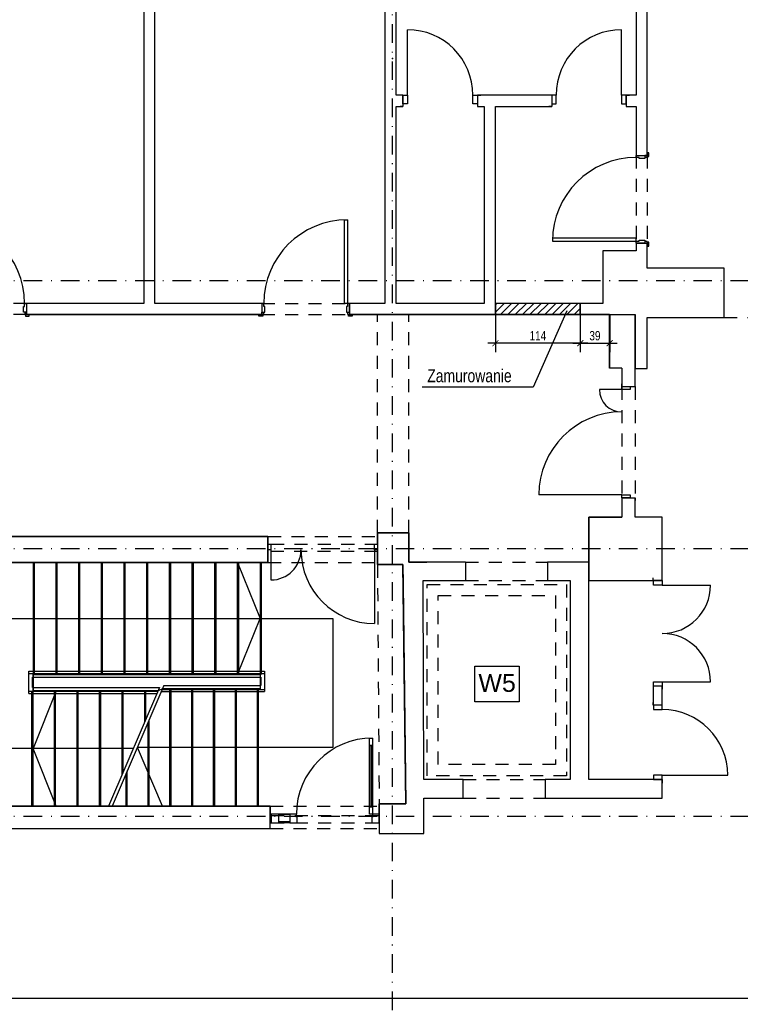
# Model space of a CAD drawing. Header units: metres. Extents: x -2312 to 3188, y -958 to 2058.
# Tile 3 of 13: x -1637 to -668, y 53 to 1376. Entities that reach past the tile are written whole.
import ezdxf

# ---------------------------------------------------------------- set-up
doc = ezdxf.new("R2010")
doc.units = ezdxf.units.M
doc.header["$LTSCALE"] = 50
doc.header["$MEASUREMENT"] = 0
doc.linetypes.add('DO', pattern=[1, 0.5, -0.24, 0.02, -0.24])
doc.linetypes.add('DP', pattern=[0.63, 0.35, -0.28])
for name, color, linetype in [('BZ_odn', 1, 'Continuous'), ('BZ_osd', 1, 'DO'), ('BZ_txs', 2, 'Continuous'), ('BZ_wym', 1, 'Continuous'), ('k3_projektowane sciany', 2, 'Continuous'), ('k3_sciany istn', 1, 'DP')]:
    doc.layers.add(name, color=color, linetype=linetype)
doc.styles.add('BIKTS', font='bikromsw.shx', dxfattribs={"width": 0.85})
doc.styles.add('BIKWYM', font='bikromsw.shx', dxfattribs={"width": 0.8})
doc.styles.add('GENERATED_STYLE_1', font='arial.ttf')
doc.dimstyles.new('BZ_BGR_50', dxfattribs={"dimscale": 0.5, "dimtxt": 25, "dimasz": 1.666667, "dimexe": 0, "dimexo": 0, "dimgap": 0, "dimtad": 0, "dimdec": 1, "dimrnd": 0.5, "dimzin": 9, "dimdsep": 46, "dimtxsty": 'BIKWYM', "dimblk": 'NONE', "dimcen": 0, "dimse1": 1, "dimse2": 1, "dimclrd": 256, "dimclre": 256, "dimclrt": 7, "dimadec": 0, "dimazin": 0, "dimtfac": 0.033333, "dimtdec": 1, "dimtmove": 0, "dimatfit": 3, "dimldrblk": 'NONE', "dimfxl": 1, "dimtvp": 0.8, "dimtolj": 1, "dimarcsym": 0})
doc.dimstyles.new('BZ_KP_50', dxfattribs={"dimscale": 0.5, "dimtxt": 25, "dimasz": 16, "dimexe": 24, "dimexo": 0, "dimgap": 0, "dimtad": 0, "dimdec": 1, "dimrnd": 0.5, "dimzin": 9, "dimdsep": 46, "dimtxsty": 'BIKWYM', "dimblk": 'ARCHTICK', "dimblk1": 'ARCHTICK', "dimblk2": 'WYM-KP', "dimcen": 0, "dimdle": 20, "dimclrd": 256, "dimclre": 256, "dimclrt": 7, "dimadec": 0, "dimazin": 0, "dimtfac": 0.033333, "dimtdec": 1, "dimtmove": 0, "dimatfit": 3, "dimfxl": 1, "dimtvp": 0.8, "dimtfillclr": 256, "dimtolj": 1, "dimarcsym": 0})

# ---------------------------------------------------------------- blocks, each defined once
blk = doc.blocks.new('_ArchTick')
at = {"color": 0, "linetype": 'ByBlock', "const_width": 0.15}
blk.add_lwpolyline([(-0.5, -0.5), (0.5, 0.5)], dxfattribs=at)
blk = doc.blocks.new('*D206')
at = {"layer": 'BZ_wym', "lineweight": -2}
for p, q in [((-883.4, 979.4), (-883.4, 929)), ((-843.9, 979.4), (-843.9, 929)), ((-893.4, 941), (-833.9, 941))]:
    blk.add_line(p, q, dxfattribs=at)
at = {"layer": 'Defpoints', "color": 0}
for p in [(-883.4, 979.4), (-843.9, 979.4), (-843.9, 941)]:
    blk.add_point(p, dxfattribs=at)
at = {"layer": 'BZ_wym', "lineweight": -2, "xscale": 8, "yscale": 8, "zscale": 8, "rotation": 180}
blk.add_blockref('_ArchTick', (-883.4, 941), dxfattribs=at)
at = {"layer": 'BZ_wym', "lineweight": -2, "xscale": 8, "yscale": 8, "zscale": 8}
blk.add_blockref('_ArchTick', (-843.9, 941), dxfattribs=at)
at = {"layer": 'BZ_wym', "color": 7, "insert": (-863.7, 951), "char_height": 12.5, "attachment_point": 5, "style": 'BIKWYM'}
blk.add_mtext('\\A1;39', dxfattribs=at)
blk = doc.blocks.new('WYM-KP')
blk.add_hatch(color=256).paths.add_polyline_path([(-3, 0, 1), (3, 0, 1)])
blk.add_circle((0, 0), 3)
blk = doc.blocks.new('*D207')
at = {"layer": 'BZ_wym', "lineweight": -2}
for p, q in [((-997.4, 979.4), (-997.4, 929)), ((-883.4, 979.4), (-883.4, 929)), ((-873.4, 941), (-1007.4, 941))]:
    blk.add_line(p, q, dxfattribs=at)
at = {"layer": 'Defpoints', "color": 0}
for p in [(-997.4, 979.4), (-883.4, 979.4), (-997.4, 941)]:
    blk.add_point(p, dxfattribs=at)
at = {"layer": 'BZ_wym', "lineweight": -2, "xscale": 8, "yscale": 8, "zscale": 8, "rotation": 180}
blk.add_blockref('_ArchTick', (-997.4, 941), dxfattribs=at)
at = {"layer": 'BZ_wym', "lineweight": -2, "xscale": 8, "yscale": 8, "zscale": 8}
blk.add_blockref('_ArchTick', (-883.4, 941), dxfattribs=at)
at = {"layer": 'BZ_wym', "color": 7, "insert": (-940.4, 951), "char_height": 12.5, "attachment_point": 5, "style": 'BIKWYM'}
blk.add_mtext('\\A1;114', dxfattribs=at)
blk = doc.blocks.new('_None')

msp = doc.modelspace()

# ---------------------------------------------------------------- hatches: boundary and pattern name
at = {"layer": 'k3_projektowane sciany'}
h = msp.add_hatch(dxfattribs=at)
h.set_pattern_fill('BLOCZKI_CERAMICZNE', color=256, scale=100, style=0, pattern_type=2)
h.set_pattern_definition([(45, (-18228.8414, -3785.412), (-4.9497475, 4.9497475), [])])
h.paths.add_polyline_path([(-997.42, 979.429), (-883.42, 979.429), (-883.42, 994.429), (-997.42, 994.429)])

# ---------------------------------------------------------------- linework, layer by layer
at = {"linetype": 'Continuous'}
for p, q in [((-1751.92, 681.129), (-1303.02, 681.129)), ((-1303.02, 646.129), (-1774.12, 646.129)), ((-1774.12, 318.929), (-1300.12, 318.929))]:
    msp.add_line(p, q, dxfattribs=at)
at = {"layer": 'BZ_osd'}
for p, q in [((-1135.87, -255.202), (-1135.87, 1702.427)), ((-1981.428, 1025.336), (1810.194, 1025.336)), ((-1981.428, 665.336), (1811.206, 665.336)), ((-1981.428, 305.336), (1811.206, 305.336))]:
    msp.add_line(p, q, dxfattribs=at)
at = {"layer": 'k3_projektowane sciany', "flags": 128}
for points in [[(-883.42, 994.429), (-997.42, 994.429)], [(-997.42, 994.429), (-997.42, 979.429)], [(-883.42, 979.429), (-883.42, 994.429)], [(-883.42, 994.429), (-883.42, 979.429)], [(-997.42, 979.429), (-883.42, 979.429)]]:
    msp.add_lwpolyline(points, dxfattribs=at)
at = {"layer": 'k3_sciany istn', "linetype": 'Continuous'}
for p, q in [((-1115.709, 1274.329), (-1115.709, 1362.329)), ((-827.827, 1274.329), (-827.827, 1362.329)), ((-1121.709, 1274.329), (-1126.409, 1274.329)), ((-1121.709, 1274.329), (-1126.409, 1274.329)), ((-1121.709, 1274.329), (-1121.709, 1262.829)), ((-1121.709, 1274.329), (-1115.709, 1274.329)), ((-1121.709, 1262.829), (-1121.709, 1274.329)), ((-1121.709, 1274.329), (-1121.709, 1262.829)), ((-1115.709, 1274.329), (-1115.709, 1262.829)), ((-1027.709, 1262.829), (-1027.709, 1274.329)), ((-1027.709, 1274.329), (-1021.709, 1274.329)), ((-1021.709, 1274.329), (-1017.009, 1274.329)), ((-1021.709, 1274.329), (-1021.709, 1262.829)), ((-1021.709, 1274.329), (-1021.709, 1262.829)), ((-1021.709, 1274.329), (-1021.709, 1262.829)), ((-1021.709, 1274.329), (-1017.009, 1274.329)), ((-921.827, 1274.329), (-926.527, 1274.329)), ((-921.827, 1274.329), (-926.527, 1274.329)), ((-921.827, 1274.329), (-921.827, 1262.829)), ((-915.827, 1274.329), (-921.827, 1274.329)), ((-921.827, 1274.329), (-921.827, 1262.829)), ((-921.827, 1274.329), (-921.827, 1262.829)), ((-915.827, 1262.829), (-915.827, 1274.329)), ((-821.827, 1274.329), (-827.827, 1274.329)), ((-827.827, 1274.329), (-827.827, 1262.829)), ((-821.827, 1274.329), (-817.127, 1274.329)), ((-821.827, 1274.329), (-821.827, 1262.829)), ((-821.827, 1262.829), (-821.827, 1274.329)), ((-821.827, 1274.329), (-821.827, 1262.829)), ((-821.827, 1274.329), (-817.127, 1274.329)), ((-1121.709, 1259.329), (-1125.409, 1259.329)), ((-1121.709, 1259.329), (-1125.409, 1259.329)), ((-1121.709, 1262.829), (-1121.709, 1259.329)), ((-1115.709, 1262.829), (-1121.709, 1262.829)), ((-1121.709, 1262.829), (-1121.709, 1259.329)), ((-1021.709, 1262.829), (-1027.709, 1262.829)), ((-1021.709, 1262.829), (-1021.709, 1259.329)), ((-1021.709, 1262.829), (-1021.709, 1259.329)), ((-1021.709, 1259.329), (-1018.009, 1259.329)), ((-1021.709, 1259.329), (-1018.009, 1259.329)), ((-921.827, 1259.329), (-925.527, 1259.329)), ((-921.827, 1259.329), (-925.527, 1259.329)), ((-921.827, 1262.829), (-921.827, 1259.329)), ((-921.827, 1262.829), (-915.827, 1262.829)), ((-921.827, 1262.829), (-921.827, 1259.329)), ((-827.827, 1262.829), (-821.827, 1262.829)), ((-821.827, 1262.829), (-821.827, 1259.329)), ((-821.827, 1262.829), (-821.827, 1259.329)), ((-821.827, 1259.329), (-818.127, 1259.329)), ((-821.827, 1259.329), (-818.127, 1259.329)), ((-808.32, 1193.329), (-796.82, 1193.329)), ((-808.32, 1190.529), (-808.32, 1193.329)), ((-808.32, 1193.329), (-796.82, 1193.329)), ((-808.32, 1193.329), (-796.82, 1193.329)), ((-796.82, 1193.329), (-793.32, 1193.329)), ((-793.32, 1193.329), (-796.82, 1193.329)), ((-796.82, 1193.329), (-796.82, 1190.829)), ((-796.82, 1193.329), (-796.82, 1189.329)), ((-796.82, 1193.329), (-793.32, 1193.329)), ((-793.32, 1193.329), (-793.32, 1197.029)), ((-791.42, 1197.029), (-793.32, 1197.029)), ((-793.32, 1197.029), (-793.32, 1192.029)), ((-793.32, 1193.329), (-793.32, 1197.029)), ((-793.32, 1190.829), (-793.32, 1193.329)), ((-793.32, 1192.029), (-791.42, 1192.029)), ((-791.42, 1192.029), (-791.42, 1197.029)), ((-804.32, 1190.529), (-808.32, 1190.529)), ((-804.32, 1189.329), (-804.32, 1190.529)), ((-796.82, 1189.329), (-804.32, 1189.329)), ((-796.82, 1190.829), (-793.32, 1190.829)), ((-1200.22, 994.429), (-1200.22, 1106.829)), ((-1200.22, 1106.829), (-1196.22, 1106.829)), ((-1196.22, 1106.829), (-1196.22, 994.429)), ((-808.32, 1082.129), (-920.72, 1082.129)), ((-920.72, 1082.129), (-920.72, 1078.129)), ((-920.72, 1078.129), (-808.32, 1078.129)), ((-808.32, 1078.129), (-808.32, 1082.129)), ((-808.32, 1075.329), (-808.32, 1078.129)), ((-808.32, 1078.129), (-804.32, 1078.129)), ((-808.32, 1075.329), (-796.82, 1075.329)), ((-796.82, 1075.329), (-808.32, 1075.329)), ((-808.32, 1075.329), (-796.82, 1075.329)), ((-804.32, 1078.129), (-804.32, 1079.329)), ((-804.32, 1079.329), (-796.82, 1079.329)), ((-796.82, 1079.329), (-796.82, 1075.329)), ((-793.32, 1077.829), (-796.82, 1077.829)), ((-796.82, 1077.829), (-796.82, 1075.329)), ((-796.82, 1075.329), (-793.32, 1075.329)), ((-796.82, 1075.329), (-793.32, 1075.329)), ((-796.82, 1075.329), (-793.32, 1075.329)), ((-793.32, 1075.329), (-793.32, 1077.829)), ((-793.32, 1076.629), (-793.32, 1071.629)), ((-791.42, 1076.629), (-793.32, 1076.629)), ((-793.32, 1075.329), (-793.32, 1071.629)), ((-793.32, 1075.329), (-793.32, 1071.629)), ((-791.42, 1071.629), (-791.42, 1076.629)), ((-793.32, 1071.629), (-791.42, 1071.629)), ((-1630.22, 990.429), (-1630.22, 994.429)), ((-1630.22, 994.429), (-1627.42, 994.429)), ((-1627.42, 994.429), (-1627.42, 982.929)), ((-1627.42, 994.429), (-1627.42, 982.929)), ((-1627.42, 994.429), (-1627.42, 982.929)), ((-1311.42, 994.429), (-1311.42, 982.929)), ((-1308.62, 994.429), (-1311.42, 994.429)), ((-1311.42, 994.429), (-1311.42, 982.929)), ((-1311.42, 994.429), (-1311.42, 982.929)), ((-1308.62, 990.429), (-1308.62, 994.429)), ((-1196.22, 994.429), (-1200.22, 994.429)), ((-1193.42, 994.429), (-1196.22, 994.429)), ((-1196.22, 994.429), (-1196.22, 990.429)), ((-1193.42, 994.429), (-1193.42, 982.929)), ((-1193.42, 982.929), (-1193.42, 994.429)), ((-1193.42, 994.429), (-1193.42, 982.929)), ((-1631.42, 982.929), (-1631.42, 990.429)), ((-1631.42, 990.429), (-1630.22, 990.429)), ((-1627.42, 982.929), (-1631.42, 982.929)), ((-1629.92, 982.929), (-1629.92, 979.429)), ((-1627.42, 982.929), (-1629.92, 982.929)), ((-1629.92, 979.429), (-1627.42, 979.429)), ((-1623.72, 979.429), (-1628.72, 979.429)), ((-1628.72, 979.429), (-1628.72, 977.529)), ((-1627.42, 982.929), (-1627.42, 979.429)), ((-1627.42, 979.429), (-1627.42, 982.929)), ((-1627.42, 982.929), (-1627.42, 979.429)), ((-1627.42, 979.429), (-1623.72, 979.429)), ((-1310.12, 979.429), (-1627.42, 979.429)), ((-1627.42, 979.429), (-1623.72, 979.429)), ((-1623.72, 977.529), (-1623.72, 979.429)), ((-1311.42, 979.429), (-1315.12, 979.429)), ((-1315.12, 977.529), (-1315.12, 979.429)), ((-1315.12, 979.429), (-1310.12, 979.429)), ((-1311.42, 979.429), (-1315.12, 979.429)), ((-1311.42, 982.929), (-1311.42, 979.429)), ((-1311.42, 979.429), (-1311.42, 982.929)), ((-1311.42, 982.929), (-1308.92, 982.929)), ((-1311.42, 982.929), (-1307.42, 982.929)), ((-1311.42, 982.929), (-1311.42, 979.429)), ((-1308.92, 979.429), (-1311.42, 979.429)), ((-1310.12, 979.429), (-1310.12, 977.529)), ((-1308.92, 982.929), (-1308.92, 979.429)), ((-1307.42, 990.429), (-1308.62, 990.429)), ((-1307.42, 982.929), (-1307.42, 990.429)), ((-1196.22, 990.429), (-1197.42, 990.429)), ((-1197.42, 990.429), (-1197.42, 982.929)), ((-1197.42, 982.929), (-1193.42, 982.929)), ((-1195.92, 979.429), (-1195.92, 982.929)), ((-1195.92, 982.929), (-1193.42, 982.929)), ((-1193.42, 979.429), (-1195.92, 979.429)), ((-1194.72, 979.429), (-1189.72, 979.429)), ((-1194.72, 977.529), (-1194.72, 979.429)), ((-1193.42, 982.929), (-1193.42, 979.429)), ((-1193.42, 982.929), (-1193.42, 979.429)), ((-1193.42, 982.929), (-1193.42, 979.429)), ((-1193.42, 979.429), (-1189.72, 979.429)), ((-843.92, 979.429), (-1193.42, 979.429)), ((-1193.42, 979.429), (-1189.72, 979.429)), ((-1189.72, 979.429), (-1189.72, 977.529)), ((-843.92, 907.429), (-843.92, 979.429)), ((-1628.72, 977.529), (-1623.72, 977.529)), ((-1310.12, 977.529), (-1315.12, 977.529)), ((-1189.72, 977.529), (-1194.72, 977.529)), ((-827.72, 907.429), (-843.92, 907.429)), ((-827.72, 878.629), (-857.62, 878.629)), ((-827.72, 882.629), (-827.72, 886.329)), ((-827.72, 882.629), (-827.72, 886.329)), ((-827.72, 882.629), (-816.22, 882.629)), ((-827.72, 878.629), (-827.72, 882.629)), ((-827.72, 882.629), (-816.22, 882.629)), ((-827.72, 882.629), (-816.22, 882.629)), ((-816.22, 878.629), (-827.72, 878.629)), ((-816.22, 882.629), (-809.72, 882.629)), ((-816.22, 882.629), (-816.22, 878.629)), ((-816.22, 882.629), (-809.72, 882.629)), ((-809.72, 882.629), (-809.72, 886.329)), ((-809.72, 882.629), (-809.72, 886.329)), ((-827.72, 737.429), (-939.02, 737.429)), ((-827.72, 733.429), (-827.72, 737.429)), ((-827.72, 737.429), (-816.22, 737.429)), ((-827.72, 733.429), (-827.72, 729.729)), ((-827.72, 733.429), (-816.22, 733.429)), ((-816.22, 733.429), (-827.72, 733.429)), ((-827.72, 733.429), (-816.22, 733.429)), ((-827.72, 733.429), (-827.72, 729.729)), ((-816.22, 737.429), (-816.22, 733.429)), ((-816.22, 733.429), (-809.72, 733.429)), ((-816.22, 733.429), (-809.72, 733.429)), ((-809.72, 733.429), (-809.72, 729.729)), ((-809.72, 733.429), (-809.72, 729.729)), ((-871.72, 646.936), (-871.72, 707.429)), ((-871.72, 707.429), (-827.72, 707.429)), ((-1303.02, 681.129), (-1303.02, 671.129)), ((-1155.92, 671.129), (-1155.92, 686.229)), ((-1155.92, 686.229), (-1113.92, 686.229)), ((-1113.92, 686.229), (-1113.92, 646.936)), ((-1303.02, 671.129), (-1303.02, 663.129)), ((-1303.02, 671.129), (-1300.12, 671.129)), ((-1303.02, 671.129), (-1299.02, 671.129)), ((-1303.02, 663.129), (-1303.02, 671.129)), ((-1303.02, 671.129), (-1303.02, 663.129)), ((-1303.02, 663.129), (-1303.02, 661.129)), ((-1299.02, 663.129), (-1303.02, 663.129)), ((-1303.02, 663.129), (-1303.02, 661.129)), ((-1300.12, 671.129), (-1298.984, 671.129)), ((-1299.02, 671.129), (-1299.02, 663.129)), ((-1299.02, 663.129), (-1299.02, 622.829)), ((-1159.92, 663.129), (-1159.92, 671.129)), ((-1159.92, 671.129), (-1155.92, 671.129)), ((-1155.92, 663.129), (-1159.92, 663.129)), ((-1159.92, 663.129), (-1159.92, 564.329)), ((-1157.052, 671.129), (-1155.92, 671.129)), ((-1155.92, 671.129), (-1155.92, 663.129)), ((-1155.92, 671.129), (-1155.92, 663.129)), ((-1155.92, 671.129), (-1155.92, 663.129)), ((-1155.92, 663.129), (-1155.92, 661.129)), ((-1155.92, 663.129), (-1155.92, 661.129)), ((-1303.02, 661.129), (-1303.02, 646.129)), ((-1155.92, 643.429), (-1155.92, 661.129)), ((-1618.72, 646.129), (-1618.72, 473.929)), ((-1617.22, 646.129), (-1617.22, 495.583)), ((-1588.22, 646.129), (-1588.22, 495.629)), ((-1586.72, 646.129), (-1586.72, 495.583)), ((-1557.72, 646.129), (-1557.72, 495.629)), ((-1556.22, 646.129), (-1556.22, 495.583)), ((-1527.22, 646.129), (-1527.22, 495.629)), ((-1525.72, 646.129), (-1525.72, 495.583)), ((-1496.72, 646.129), (-1496.72, 495.629)), ((-1495.22, 646.129), (-1495.22, 495.583)), ((-1466.22, 646.129), (-1466.22, 495.629)), ((-1464.72, 646.129), (-1464.72, 495.583)), ((-1435.72, 646.129), (-1435.72, 495.629)), ((-1434.22, 646.129), (-1434.22, 495.583)), ((-1405.22, 646.129), (-1405.22, 495.629)), ((-1403.72, 646.129), (-1403.72, 495.583)), ((-1374.72, 646.129), (-1374.72, 495.629)), ((-1373.22, 646.129), (-1373.22, 495.583)), ((-1344.22, 646.129), (-1344.22, 495.629)), ((-1343.809, 646.149), (-1313.72, 570.879)), ((-1342.72, 646.129), (-1342.72, 495.583)), ((-1313.72, 646.129), (-1313.72, 476.529)), ((-1312.22, 646.129), (-1312.22, 495.583)), ((-1121.62, 643.429), (-1155.92, 643.429)), ((-1117.72, 321.929), (-1121.62, 643.429)), ((-1113.92, 646.936), (-1089.778, 646.936)), ((-1037.62, 646.936), (-1037.62, 621.936)), ((-927.62, 646.936), (-927.62, 621.936)), ((-785.32, 621.936), (-785.32, 625.636)), ((-785.32, 621.936), (-785.32, 625.636)), ((-784.82, 621.936), (-785.32, 621.936)), ((-784.82, 621.936), (-785.32, 621.936)), ((-773.32, 621.936), (-784.82, 621.936)), ((-784.82, 615.936), (-784.82, 621.936)), ((-784.82, 621.936), (-773.32, 621.936)), ((-773.32, 621.936), (-784.82, 621.936)), ((-773.32, 621.936), (-773.32, 625.636)), ((-773.32, 621.936), (-773.32, 625.636)), ((-773.32, 621.936), (-773.32, 615.936)), ((-773.32, 615.936), (-784.82, 615.936)), ((-773.32, 615.936), (-708.32, 615.936)), ((-1697.72, 570.879), (-1215.72, 570.879)), ((-1343.792, 495.649), (-1313.72, 570.879)), ((-1215.72, 570.879), (-1215.72, 397.729)), ((-1024.858, 506.957), (-965.489, 506.957)), ((-1024.858, 459.245), (-1024.858, 506.957)), ((-965.489, 506.957), (-965.489, 459.245)), ((-1624.302, 470.229), (-1624.302, 500.329)), ((-1624.302, 500.329), (-1307.72, 500.329)), ((-1624.302, 497.329), (-1307.72, 497.329)), ((-1619.302, 478.229), (-1619.302, 492.329)), ((-1619.302, 492.329), (-1312.72, 492.329)), ((-1618.72, 495.629), (-1313.72, 495.629)), ((-1618.72, 492.329), (-1618.72, 495.629)), ((-1618.72, 495.629), (-1617.22, 495.629)), ((-1618.72, 478.229), (-1618.72, 492.329)), ((-1617.22, 495.629), (-1617.22, 495.583)), ((-1617.22, 495.583), (-1342.72, 495.583)), ((-1342.72, 495.583), (-1342.72, 495.629)), ((-1342.72, 495.629), (-1313.72, 495.629)), ((-1313.72, 495.629), (-1313.72, 492.329)), ((-1313.72, 492.329), (-1313.72, 480.829)), ((-1312.72, 492.329), (-1312.72, 480.829)), ((-1307.72, 500.329), (-1307.72, 472.829)), ((-1619.302, 478.229), (-1448.878, 478.229)), ((-1618.72, 473.929), (-1618.72, 478.229)), ((-1448.878, 478.229), (-1517.499, 318.929)), ((-1442.758, 480.829), (-1512.499, 318.929)), ((-1444.611, 476.529), (-1450.731, 473.929)), ((-1444.611, 476.529), (-1313.72, 476.529)), ((-1313.72, 476.529), (-1444.611, 476.529)), ((-1442.758, 480.829), (-1312.72, 480.829)), ((-1434.82, 318.929), (-1434.82, 476.529)), ((-1433.32, 318.929), (-1433.32, 476.529)), ((-1405.42, 318.929), (-1405.42, 476.529)), ((-1403.92, 318.929), (-1403.92, 476.529)), ((-1376.02, 318.929), (-1376.02, 476.529)), ((-1374.52, 318.929), (-1374.52, 476.529)), ((-1346.62, 318.929), (-1346.62, 476.529)), ((-1345.12, 318.929), (-1345.12, 476.529)), ((-1317.22, 318.929), (-1317.22, 476.529)), ((-1315.72, 318.929), (-1315.72, 476.529)), ((-1313.72, 480.829), (-1313.72, 476.529)), ((-785.32, 479.936), (-785.32, 476.236)), ((-784.82, 479.936), (-785.32, 479.936)), ((-784.82, 479.936), (-785.32, 479.936)), ((-785.32, 479.936), (-785.32, 476.236)), ((-784.82, 479.936), (-784.82, 485.936)), ((-784.82, 485.936), (-773.32, 485.936)), ((-773.32, 479.936), (-784.82, 479.936)), ((-773.32, 479.936), (-784.82, 479.936)), ((-773.32, 479.936), (-784.82, 479.936)), ((-773.32, 485.936), (-773.32, 479.936)), ((-773.32, 485.936), (-708.32, 485.936)), ((-773.32, 479.936), (-773.32, 476.236)), ((-773.32, 479.936), (-773.32, 476.236)), ((-1624.302, 473.229), (-1451.032, 473.229)), ((-1624.302, 470.229), (-1452.325, 470.229)), ((-1620.22, 318.929), (-1620.22, 473.929)), ((-1618.72, 318.929), (-1618.72, 473.929)), ((-1618.72, 473.929), (-1450.731, 473.929)), ((-1587.741, 473.929), (-1618.72, 396.429)), ((-1450.731, 473.929), (-1618.72, 473.929)), ((-1589.92, 318.929), (-1589.92, 473.929)), ((-1588.42, 318.929), (-1588.42, 473.929)), ((-1559.62, 318.929), (-1559.62, 473.929)), ((-1558.12, 318.929), (-1558.12, 473.929)), ((-1529.32, 318.929), (-1529.32, 473.929)), ((-1527.82, 318.929), (-1527.82, 473.929)), ((-1499.02, 361.827), (-1499.02, 473.929)), ((-1497.52, 365.309), (-1497.52, 473.929)), ((-1468.72, 432.167), (-1468.72, 473.929)), ((-1467.22, 435.649), (-1467.22, 473.929)), ((-1446.205, 472.829), (-1307.72, 472.829)), ((-1444.912, 475.829), (-1307.72, 475.829)), ((-965.489, 459.245), (-1024.858, 459.245)), ((-785.32, 454.636), (-785.32, 458.336)), ((-785.32, 454.636), (-785.32, 458.336)), ((-784.82, 454.636), (-785.32, 454.636)), ((-784.82, 454.636), (-785.32, 454.636)), ((-773.32, 454.636), (-784.82, 454.636)), ((-784.82, 454.636), (-784.82, 448.636)), ((-773.32, 454.636), (-784.82, 454.636)), ((-773.32, 454.636), (-784.82, 454.636)), ((-773.32, 454.636), (-773.32, 459.336)), ((-773.32, 454.636), (-773.32, 459.336)), ((-773.32, 448.636), (-773.32, 454.636)), ((-784.82, 448.636), (-773.32, 448.636)), ((-1464.22, 318.929), (-1464.22, 431.006)), ((-1462.72, 318.929), (-1462.72, 434.488)), ((-1166.42, 400.329), (-1166.42, 410.329)), ((-1166.42, 410.329), (-1162.42, 410.329)), ((-1162.42, 410.329), (-1162.42, 400.329)), ((-1444.61, 318.929), (-1478.555, 397.729)), ((-1215.72, 397.729), (-1478.555, 397.729)), ((-1166.42, 400.329), (-1164.42, 400.329)), ((-1166.42, 317.929), (-1166.42, 400.329)), ((-1162.42, 400.329), (-1166.42, 400.329)), ((-1164.42, 400.329), (-1162.42, 400.329)), ((-1164.42, 317.929), (-1164.42, 400.329)), ((-1164.42, 400.329), (-1164.42, 317.929)), ((-1164.42, 400.329), (-1164.42, 317.929)), ((-1162.42, 400.329), (-1162.42, 317.929)), ((-1484.115, 396.429), (-1697.72, 396.429)), ((-1587.741, 318.929), (-1618.72, 396.429)), ((-1493.62, 318.929), (-1493.62, 362.756)), ((-1492.12, 318.929), (-1492.12, 366.238)), ((-773.32, 360.636), (-784.82, 360.636)), ((-784.82, 360.636), (-784.82, 354.636)), ((-773.32, 354.636), (-773.32, 360.636)), ((-773.32, 360.636), (-685.32, 360.636)), ((-784.82, 354.636), (-785.32, 354.636)), ((-784.82, 354.636), (-785.32, 354.636)), ((-773.32, 354.636), (-784.82, 354.636)), ((-784.82, 354.636), (-773.32, 354.636)), ((-773.32, 354.636), (-784.82, 354.636)), ((-773.32, 354.636), (-773.32, 349.936)), ((-773.32, 354.636), (-773.32, 349.936)), ((-1300.12, 318.929), (-1300.12, 306.429)), ((-1164.42, 317.929), (-1166.42, 317.929)), ((-1166.42, 307.929), (-1166.42, 317.929)), ((-1166.42, 317.929), (-1162.42, 317.929)), ((-1162.42, 317.929), (-1164.42, 317.929)), ((-1162.42, 317.929), (-1162.42, 307.929)), ((-1153.62, 306.429), (-1153.62, 321.929)), ((-1153.62, 321.929), (-1117.72, 321.929)), ((-1288.62, 307.929), (-1298.62, 307.929)), ((-1298.62, 307.929), (-1298.62, 296.429)), ((-1298.62, 296.429), (-1298.62, 306.429)), ((-1298.62, 296.429), (-1298.62, 306.429)), ((-1288.62, 296.429), (-1288.62, 307.929)), ((-1288.62, 296.429), (-1288.62, 307.929)), ((-1288.62, 307.929), (-1273.62, 307.929)), ((-1273.62, 307.929), (-1288.62, 307.929)), ((-1264.82, 307.929), (-1273.62, 307.929)), ((-1273.62, 307.929), (-1273.62, 296.429)), ((-1273.62, 307.929), (-1273.62, 296.429)), ((-1264.82, 303.929), (-1264.82, 307.929)), ((-1162.42, 307.929), (-1166.42, 307.929)), ((-1153.62, 307.929), (-1162.42, 307.929)), ((-1162.42, 307.929), (-1162.42, 303.929)), ((-1153.62, 296.429), (-1153.62, 307.929)), ((-1153.62, 296.429), (-1153.62, 306.429)), ((-1153.62, 296.429), (-1153.62, 306.429)), ((-1298.62, 296.429), (-1288.62, 296.429)), ((-1288.62, 298.229), (-1273.62, 298.229)), ((-1273.62, 296.429), (-1288.62, 296.429)), ((-1273.62, 296.429), (-1263.62, 296.429)), ((-1263.62, 303.929), (-1264.82, 303.929)), ((-1263.62, 296.429), (-1263.62, 303.929)), ((-1162.42, 303.929), (-1163.62, 303.929)), ((-1163.62, 303.929), (-1163.62, 296.429)), ((-1163.62, 296.429), (-1153.62, 296.429))]:
    msp.add_line(p, q, dxfattribs=at)
at = {"layer": 'k3_sciany istn', "linetype": 'DP'}
for p, q in [((-808.32, 1193.329), (-808.32, 1075.329)), ((-793.32, 1193.329), (-793.32, 1075.329)), ((-1627.42, 994.429), (-1745.42, 994.429)), ((-1311.42, 994.429), (-1193.42, 994.429)), ((-1627.42, 979.429), (-1745.42, 979.429)), ((-1311.42, 979.429), (-1193.42, 979.429)), ((-1155.92, 686.229), (-1155.92, 979.429)), ((-1113.92, 686.229), (-1113.92, 979.429)), ((-690.12, 975.429), (-495.87, 975.429)), ((-827.72, 882.629), (-827.72, 733.429)), ((-809.72, 882.629), (-809.72, 733.429)), ((-1303.02, 681.129), (-1155.92, 681.129)), ((-1298.984, 671.129), (-1157.052, 671.129)), ((-1155.92, 661.129), (-1303.02, 661.129)), ((-1303.02, 646.129), (-1156.122, 646.129)), ((-1155.92, 643.429), (-1153.62, 321.929)), ((-1037.62, 646.936), (-927.62, 646.936)), ((-1037.62, 621.936), (-927.62, 621.936)), ((-1089.32, 616.936), (-901.82, 616.936)), ((-1089.32, 359.636), (-1089.32, 616.936)), ((-901.82, 616.936), (-901.82, 359.636)), ((-1074.32, 374.636), (-1074.32, 601.936)), ((-1074.32, 601.936), (-916.82, 601.936)), ((-916.82, 601.936), (-916.82, 374.636)), ((-916.82, 374.636), (-1074.32, 374.636)), ((-901.82, 359.636), (-1089.32, 359.636)), ((-1040.72, 354.636), (-930.72, 354.636)), ((-1300.12, 318.929), (-1153.62, 318.929)), ((-1040.72, 329.636), (-930.72, 329.636)), ((-1298.62, 306.429), (-1153.62, 306.429)), ((-1298.62, 296.429), (-1153.62, 296.429)), ((-1300.12, 288.929), (-1153.62, 288.929))]:
    msp.add_line(p, q, dxfattribs=at)
at = {"layer": 'k3_sciany istn', "linetype": 'Continuous', "flags": 128}
for points in [[(-1469.87, 1562.936), (-1469.87, 994.429)], [(-1454.87, 994.429), (-1454.87, 1562.936)], [(-808.32, 1557.029), (-808.32, 1274.329)], [(-793.32, 1193.329), (-793.32, 1557.029)], [(-1145.92, 1471.136), (-1145.92, 994.429)], [(-1130.92, 1274.329), (-1130.92, 1471.136)], [(-1121.709, 1274.329), (-1130.92, 1274.329)], [(-921.827, 1274.329), (-1021.709, 1274.329)], [(-808.32, 1274.329), (-821.827, 1274.329)], [(-1130.92, 994.429), (-1130.92, 1259.329)], [(-1130.92, 1259.329), (-1121.709, 1259.329)], [(-1021.709, 1259.329), (-1012.42, 1259.329)], [(-1012.42, 1259.329), (-1012.42, 994.429)], [(-997.42, 979.429), (-997.42, 1259.329)], [(-997.42, 1259.329), (-921.827, 1259.329)], [(-821.827, 1259.329), (-808.32, 1259.329)], [(-808.32, 1259.329), (-808.32, 1193.329)], [(-808.32, 1075.329), (-808.32, 1065.329)], [(-793.32, 1065.329), (-793.32, 1075.329)], [(-808.32, 1065.329), (-853.22, 1065.329)], [(-853.22, 1065.329), (-853.22, 994.429)], [(-793.32, 1041.829), (-793.32, 1065.329)], [(-690.12, 1041.829), (-793.32, 1041.829)], [(-690.12, 975.429), (-690.12, 1041.829)], [(-1469.87, 994.429), (-1627.42, 994.429)], [(-1311.42, 994.429), (-1454.87, 994.429)], [(-1145.92, 994.429), (-1193.42, 994.429)], [(-1012.42, 994.429), (-1130.92, 994.429)], [(-853.22, 994.429), (-883.42, 994.429)], [(-1627.42, 979.429), (-1311.42, 979.429)], [(-1193.42, 979.429), (-997.42, 979.429)], [(-883.42, 979.429), (-853.22, 979.429)], [(-853.22, 979.429), (-809.72, 979.429)], [(-843.92, 979.429), (-843.92, 907.429)], [(-809.72, 979.429), (-809.72, 907.429)], [(-809.72, 907.429), (-809.72, 979.429)], [(-793.72, 907.129), (-793.72, 975.429)], [(-793.72, 975.429), (-690.12, 975.429)], [(-827.72, 907.429), (-827.72, 882.629)], [(-809.72, 907.429), (-809.72, 907.129)], [(-809.72, 882.629), (-809.72, 907.429)], [(-809.72, 907.129), (-793.72, 907.129)], [(-827.72, 733.429), (-827.72, 707.429)], [(-809.72, 707.429), (-809.72, 733.429)], [(-871.72, 707.429), (-871.72, 621.936)], [(-827.72, 707.429), (-871.72, 707.429)], [(-773.32, 707.429), (-809.72, 707.429)], [(-773.32, 621.936), (-773.32, 707.429)], [(-1303.02, 681.129), (-1751.92, 681.129)], [(-1303.02, 646.129), (-1303.02, 681.129)], [(-1113.92, 686.229), (-1155.92, 686.229)], [(-1155.92, 686.229), (-1155.92, 643.429)], [(-1113.92, 646.936), (-1113.92, 686.229)], [(-1751.92, 646.129), (-1303.02, 646.129)], [(-1155.92, 643.429), (-1121.62, 643.429)], [(-1121.62, 643.429), (-1121.299, 617.018)], [(-1089.778, 646.936), (-1113.92, 646.936)], [(-1037.62, 646.936), (-1089.778, 646.936)], [(-871.82, 646.936), (-927.62, 646.936)], [(-871.82, 354.636), (-871.82, 646.936)], [(-1094.577, 617.344), (-1094.59, 621.936)], [(-1094.59, 621.936), (-1089.778, 621.936)], [(-1089.778, 621.936), (-1037.62, 621.936)], [(-927.62, 621.936), (-896.82, 621.936)], [(-896.82, 621.936), (-896.82, 354.636)], [(-871.72, 621.936), (-773.32, 621.936)], [(-1121.299, 617.018), (-1117.72, 321.929)], [(-1093.816, 354.636), (-1094.577, 617.344)], [(-785.32, 479.936), (-785.32, 454.636)], [(-773.32, 454.636), (-773.32, 479.936)], [(-1040.72, 354.636), (-1093.816, 354.636)], [(-1040.72, 329.636), (-1040.72, 354.636)], [(-896.82, 354.636), (-930.72, 354.636)], [(-930.72, 354.636), (-930.72, 329.636)], [(-785.32, 354.636), (-871.82, 354.636)], [(-773.32, 329.636), (-773.32, 354.636)], [(-1300.12, 318.929), (-1774.12, 318.929)], [(-1300.12, 288.929), (-1300.12, 318.929)], [(-1117.72, 321.929), (-1153.62, 321.929)], [(-1153.62, 321.929), (-1153.62, 281.929)], [(-1093.605, 281.929), (-1093.744, 329.636)], [(-1093.744, 329.636), (-1040.72, 329.636)], [(-930.72, 329.636), (-773.32, 329.636)], [(-1298.62, 306.429), (-1300.12, 306.429)], [(-1300.12, 306.429), (-1300.12, 296.429)], [(-1300.12, 296.429), (-1298.62, 296.429)], [(-1774.12, 288.929), (-1300.12, 288.929)], [(-1153.62, 281.929), (-1093.605, 281.929)], [(503.218, 60.236), (-1774.12, 60.236)]]:
    msp.add_lwpolyline(points, dxfattribs=at)
at = {"layer": 'k3_sciany istn', "linetype": 'Continuous'}
for centre, radius, start, end in [((-1115.709, 1274.329), 88, 0, 90), ((-827.827, 1274.329), 88, 90, 180), ((-808.32, 1078.129), 112.4, 90, 180), ((-1742.62, 994.429), 112.4, 0, 90), ((-1196.22, 994.429), 112.4, 90, 180), ((-827.72, 878.629), 29.9, 180, 270), ((-827.72, 737.429), 111.3, 90, 180), ((-1299.02, 663.129), 40.3, 270, 0), ((-1159.92, 663.129), 98.8, 180, 270), ((-773.32, 615.936), 65, 270, 0), ((-773.32, 485.936), 65, 0, 90), ((-773.32, 360.636), 88, 0, 90), ((-1162.42, 307.929), 102.4, 90, 180)]:
    msp.add_arc(centre, radius, start, end, dxfattribs=at)
msp.add_point((-1135.87, 1323.537), dxfattribs=at)
msp.add_point((-1135.87, 1323.537), dxfattribs=at)

# ---------------------------------------------------------------- texts
at = {"layer": 'BZ_txs', "style": 'BIKTS', "width": 0.8}
msp.add_text('Zamurowanie', height=17.5, dxfattribs=at).set_placement((-1089.025, 888.543))
at = {"layer": 'k3_sciany istn', "linetype": 'Continuous', "style": 'GENERATED_STYLE_1'}
msp.add_text('W5', height=23.999, dxfattribs=at).set_placement((-1020.267, 472.48))

# ---------------------------------------------------------------- dimensions: what is measured, and where the dimension line sits
at = {"layer": 'BZ_wym'}
for base, p1, p2, picture, middle in [((-997.42, 940.978), (-883.42, 979.429), (-997.42, 979.429), '*D207', (-940.42, 950.978)), ((-843.920292, 940.977504), (-883.420289, 979.428805), (-843.920292, 979.428805), '*D206', (-863.670291, 950.977504))]:
    dim = msp.add_linear_dim(base=base, p1=p1, p2=p2, dimstyle='BZ_KP_50', override={"dimdec": 0, "dimrnd": 1, "dimatfit": 1}, dxfattribs=at)
    dim.commit()
    dim.dimension.update_dxf_attribs({"geometry": picture, "text_midpoint": middle})

# ---------------------------------------------------------------- leaders
at = {"layer": 'BZ_odn'}
msp.add_leader([(-901.607, 984.574), (-946.692, 881.812), (-1096.025, 881.812)], dimstyle='BZ_BGR_50', dxfattribs=at)

doc.saveas('drawing.dxf')
